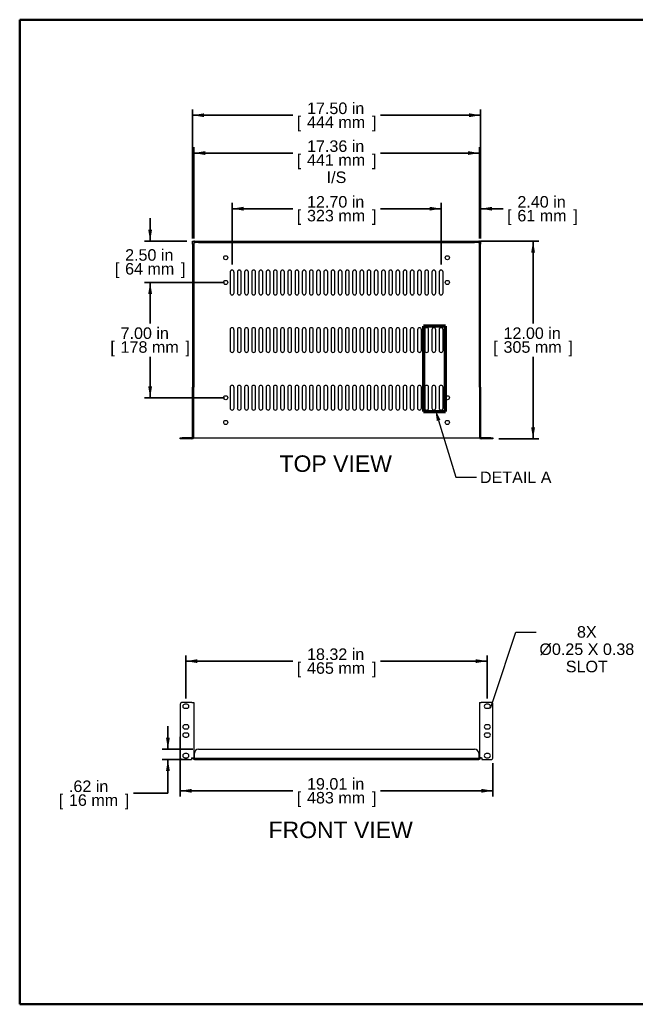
# Model space of a CAD drawing. Header units: inches. Extents: x 0 to 80, y 0 to 59.8.
# Tile 1 of 14: x 0 to 37.4, y 0 to 59.8. Entities that reach past the tile are written whole.
import ezdxf
from ezdxf import colors
from ezdxf.entities.mleader import LeaderData, LeaderLine
from ezdxf.enums import TextEntityAlignment as Align
from ezdxf.lldxf.tags import DXFTag
from ezdxf.math import Vec2, Vec3

# ---------------------------------------------------------------- set-up
doc = ezdxf.new("R2010")
doc.units = ezdxf.units.IN
doc.header["$MEASUREMENT"] = 0
doc.layers.add('COM56027-4', color=7, linetype='Continuous')
doc.layers.add('Default', color=7, linetype='Continuous')
doc.styles.add('SEACAD_Arial', font='arial.ttf')
tags = doc.linetypes.add('CENTER2', pattern=[1.125, 0.75, -0.125, 0.125, -0.125]).pattern_tags.tags
tags[10:11] = [DXFTag(74, 4), DXFTag(75, 0), DXFTag(340, '0'), DXFTag(46, 0.0), DXFTag(50, 0.0), DXFTag(44, 0.0), DXFTag(45, 0.0)]
tags[8:9] = [DXFTag(74, 4), DXFTag(75, 0), DXFTag(340, '0'), DXFTag(46, 0.0), DXFTag(50, 0.0), DXFTag(44, 0.0), DXFTag(45, 0.0)]
tags[6:7] = [DXFTag(74, 4), DXFTag(75, 0), DXFTag(340, '0'), DXFTag(46, 0.0), DXFTag(50, 0.0), DXFTag(44, 0.0), DXFTag(45, 0.0)]
tags[4:5] = [DXFTag(74, 4), DXFTag(75, 0), DXFTag(340, '0'), DXFTag(46, 0.0), DXFTag(50, 0.0), DXFTag(44, 0.0), DXFTag(45, 0.0)]
doc.dimstyles.new('WEB', dxfattribs={"dimtxt": 0.7, "dimasz": 0.7, "dimexe": 0.35, "dimexo": 0.35, "dimgap": 0.175, "dimtad": 0, "dimtih": 1, "dimtoh": 1, "dimzin": 4, "dimdsep": 46, "dimtxsty": 'SEACAD_Arial', "dimblk1": '_SE_FILLED', "dimblk2": '_SE_FILLED', "dimsah": 1, "dimcen": 0.35, "dimadec": 0, "dimazin": 0, "dimtfac": 0.8, "dimtdec": 0, "dimtofl": 0, "dimtmove": 0, "dimatfit": 3, "dimfxl": 1, "dimtolj": 1, "dimtzin": 4, "dimarcsym": 0})

# ---------------------------------------------------------------- blocks, each defined once
blk = doc.blocks.new('_SE_FILLED')
at = {"color": 0}
blk.add_line((0, 0), (-1, 0), dxfattribs=at)
blk.add_solid([(0, 0), (-1, -0.1665), (-1, 0.1665), (0, 0)], dxfattribs=at)
blk = doc.blocks.new('SE2')
at = {"layer": 'COM56027-4', "color": 7, "linetype": 'Continuous', "lineweight": 25}
for p, q in [((9.755, 18.207), (9.755, 14.989)), ((10.472, 18.332), (9.88, 18.332)), ((10.161, 18.223), (10.036, 18.223)), ((10.036, 17.973), (10.161, 17.973)), ((10.472, 18.332), (10.58, 18.332)), ((10.58, 18.332), (10.58, 14.972)), ((27.936, 18.332), (27.936, 14.972)), ((27.936, 18.332), (28.044, 18.332)), ((28.636, 18.332), (28.044, 18.332)), ((28.481, 18.223), (28.356, 18.223)), ((28.356, 17.973), (28.481, 17.973)), ((28.761, 14.989), (28.761, 18.207)), ((10.161, 16.973), (10.036, 16.973)), ((28.481, 16.973), (28.356, 16.973)), ((10.036, 16.723), (10.161, 16.723)), ((10.161, 16.473), (10.036, 16.473)), ((10.036, 16.223), (10.161, 16.223)), ((28.356, 16.723), (28.481, 16.723)), ((28.481, 16.473), (28.356, 16.473)), ((28.356, 16.223), (28.481, 16.223)), ((10.161, 15.223), (10.036, 15.223)), ((10.036, 14.973), (10.161, 14.973)), ((10.438, 14.972), (10.472, 14.972)), ((10.438, 14.972), (10.438, 14.864)), ((10.472, 14.972), (10.58, 14.972)), ((10.508, 14.972), (10.58, 14.972)), ((10.508, 14.972), (10.508, 14.972)), ((10.58, 14.972), (10.58, 14.972)), ((10.616, 14.972), (10.616, 15.239)), ((10.616, 14.972), (10.616, 14.936)), ((10.866, 15.489), (27.65, 15.489)), ((27.9, 15.239), (27.9, 14.972)), ((27.9, 14.972), (27.9, 14.936)), ((28.008, 14.972), (27.936, 14.972)), ((27.936, 14.972), (27.936, 14.972)), ((28.044, 14.972), (27.936, 14.972)), ((28.008, 14.972), (28.008, 14.972)), ((28.044, 14.972), (28.078, 14.972)), ((28.078, 14.972), (28.078, 14.864)), ((28.481, 15.223), (28.356, 15.223)), ((28.356, 14.973), (28.481, 14.973)), ((9.88, 14.864), (10.438, 14.864)), ((10.616, 14.936), (27.9, 14.936)), ((10.616, 14.864), (27.9, 14.864)), ((28.078, 14.864), (28.636, 14.864))]:
    blk.add_line(p, q, dxfattribs=at)
for centre, radius, start, end in [((9.88, 18.207), 0.125, 90, 180), ((10.036, 18.098), 0.125, 90, 270), ((10.161, 18.098), 0.125, 270, 90), ((28.356, 18.098), 0.125, 90, 270), ((28.481, 18.098), 0.125, 270, 90), ((28.636, 18.207), 0.125, 0, 90), ((10.036, 16.848), 0.125, 90, 270), ((10.161, 16.848), 0.125, 270, 90), ((28.356, 16.848), 0.125, 90, 270), ((28.481, 16.848), 0.125, 270, 90), ((10.036, 16.348), 0.125, 90, 270), ((10.161, 16.348), 0.125, 270, 90), ((28.356, 16.348), 0.125, 90, 270), ((28.481, 16.348), 0.125, 270, 90), ((9.88, 14.989), 0.125, 180, 270), ((10.036, 15.098), 0.125, 90, 270), ((10.161, 15.098), 0.125, 270, 90), ((10.616, 14.972), 0.108, 180, 270), ((10.616, 14.972), 0.036, 180, 270), ((10.866, 15.239), 0.25, 90, 180), ((27.65, 15.239), 0.25, 0, 90), ((27.9, 14.972), 0.108, 270, 0), ((27.9, 14.972), 0.036, 270, 0), ((28.356, 15.098), 0.125, 90, 270), ((28.481, 15.098), 0.125, 270, 90), ((28.636, 14.989), 0.125, 270, 0)]:
    blk.add_arc(centre, radius, start, end, dxfattribs=at)
blk = doc.blocks.new('SE3')
at = {"layer": 'COM56027-4', "color": 7, "linetype": 'Continuous', "lineweight": 25}
for p, q in [((10.508, 46.329), (10.58, 46.329)), ((10.508, 46.145), (10.508, 46.329)), ((10.508, 46.145), (10.508, 37.476)), ((10.58, 46.145), (10.508, 46.145)), ((10.616, 46.329), (10.58, 46.329)), ((10.58, 46.329), (10.58, 46.145)), ((10.58, 46.145), (10.58, 37.476)), ((10.616, 46.221), (10.616, 46.329)), ((10.616, 46.329), (10.866, 46.329)), ((10.616, 46.257), (10.616, 46.329)), ((10.616, 46.257), (10.616, 46.221)), ((10.866, 46.257), (10.616, 46.257)), ((10.616, 46.221), (10.616, 46.221)), ((10.866, 46.329), (27.65, 46.329)), ((10.866, 46.257), (27.65, 46.257)), ((27.65, 46.329), (27.9, 46.329)), ((27.9, 46.257), (27.65, 46.257)), ((27.9, 46.329), (27.9, 46.221)), ((27.936, 46.329), (27.9, 46.329)), ((27.9, 46.329), (27.9, 46.257)), ((27.9, 46.257), (27.9, 46.221)), ((27.9, 46.221), (27.9, 46.221)), ((27.936, 46.329), (28.008, 46.329)), ((27.936, 46.145), (27.936, 46.329)), ((27.936, 37.476), (27.936, 46.145)), ((28.008, 46.145), (27.936, 46.145)), ((28.008, 46.329), (28.008, 46.145)), ((28.008, 37.476), (28.008, 46.145)), ((12.79, 44.461), (12.79, 43.196)), ((13.025, 43.196), (13.025, 44.461)), ((13.228, 44.461), (13.228, 43.196)), ((13.463, 43.196), (13.463, 44.461)), ((13.666, 44.461), (13.666, 43.196)), ((13.901, 43.196), (13.901, 44.461)), ((14.104, 44.461), (14.104, 43.196)), ((14.339, 43.196), (14.339, 44.461)), ((14.542, 44.461), (14.542, 43.196)), ((14.777, 43.196), (14.777, 44.461)), ((14.98, 44.461), (14.98, 43.196)), ((15.215, 43.196), (15.215, 44.461)), ((15.418, 44.461), (15.418, 43.196)), ((15.653, 43.196), (15.653, 44.461)), ((15.856, 44.461), (15.856, 43.196)), ((16.091, 43.196), (16.091, 44.461)), ((16.294, 44.461), (16.294, 43.196)), ((16.529, 43.196), (16.529, 44.461)), ((16.732, 44.461), (16.732, 43.196)), ((16.967, 43.196), (16.967, 44.461)), ((17.17, 44.461), (17.17, 43.196)), ((17.405, 43.196), (17.405, 44.461)), ((17.608, 44.461), (17.608, 43.196)), ((17.843, 43.196), (17.843, 44.461)), ((18.046, 44.461), (18.046, 43.196)), ((18.281, 43.196), (18.281, 44.461)), ((18.484, 44.461), (18.484, 43.196)), ((18.719, 43.196), (18.719, 44.461)), ((18.922, 44.461), (18.922, 43.196)), ((19.157, 43.196), (19.157, 44.461)), ((19.36, 44.461), (19.36, 43.196)), ((19.595, 43.196), (19.595, 44.461)), ((19.798, 44.461), (19.798, 43.196)), ((20.033, 43.196), (20.033, 44.461)), ((20.236, 44.461), (20.236, 43.196)), ((20.471, 43.196), (20.471, 44.461)), ((20.674, 44.461), (20.674, 43.196)), ((20.909, 43.196), (20.909, 44.461)), ((21.112, 44.461), (21.112, 43.196)), ((21.347, 43.196), (21.347, 44.461)), ((21.55, 44.461), (21.55, 43.196)), ((21.785, 43.196), (21.785, 44.461)), ((21.988, 44.461), (21.988, 43.196)), ((22.223, 43.196), (22.223, 44.461)), ((22.426, 44.461), (22.426, 43.196)), ((22.661, 43.196), (22.661, 44.461)), ((22.864, 44.461), (22.864, 43.196)), ((23.099, 43.196), (23.099, 44.461)), ((23.302, 44.461), (23.302, 43.196)), ((23.537, 43.196), (23.537, 44.461)), ((23.74, 44.461), (23.74, 43.196)), ((23.975, 43.196), (23.975, 44.461)), ((24.178, 44.461), (24.178, 43.196)), ((24.413, 43.196), (24.413, 44.461)), ((24.616, 44.461), (24.616, 43.196)), ((24.851, 43.196), (24.851, 44.461)), ((25.054, 44.461), (25.054, 43.196)), ((25.289, 43.196), (25.289, 44.461)), ((25.492, 44.461), (25.492, 43.196)), ((25.727, 43.196), (25.727, 44.461)), ((12.79, 40.961), (12.79, 39.696)), ((13.025, 39.696), (13.025, 40.961)), ((13.228, 40.961), (13.228, 39.696)), ((13.463, 39.696), (13.463, 40.961)), ((13.666, 40.961), (13.666, 39.696)), ((13.901, 39.696), (13.901, 40.961)), ((14.104, 40.961), (14.104, 39.696)), ((14.339, 39.696), (14.339, 40.961)), ((14.542, 40.961), (14.542, 39.696)), ((14.777, 39.696), (14.777, 40.961)), ((14.98, 40.961), (14.98, 39.696)), ((15.215, 39.696), (15.215, 40.961)), ((15.418, 40.961), (15.418, 39.696)), ((15.653, 39.696), (15.653, 40.961)), ((15.856, 40.961), (15.856, 39.696)), ((16.091, 39.696), (16.091, 40.961)), ((16.294, 40.961), (16.294, 39.696)), ((16.529, 39.696), (16.529, 40.961)), ((16.732, 40.961), (16.732, 39.696)), ((16.967, 39.696), (16.967, 40.961)), ((17.17, 40.961), (17.17, 39.696)), ((17.405, 39.696), (17.405, 40.961)), ((17.608, 40.961), (17.608, 39.696)), ((17.843, 39.696), (17.843, 40.961)), ((18.046, 40.961), (18.046, 39.696)), ((18.281, 39.696), (18.281, 40.961)), ((18.484, 40.961), (18.484, 39.696)), ((18.719, 39.696), (18.719, 40.961)), ((18.922, 40.961), (18.922, 39.696)), ((19.157, 39.696), (19.157, 40.961)), ((19.36, 40.961), (19.36, 39.696)), ((19.595, 39.696), (19.595, 40.961)), ((19.798, 40.961), (19.798, 39.696)), ((20.033, 39.696), (20.033, 40.961)), ((20.236, 40.961), (20.236, 39.696)), ((20.471, 39.696), (20.471, 40.961)), ((20.674, 40.961), (20.674, 39.696)), ((20.909, 39.696), (20.909, 40.961)), ((21.112, 40.961), (21.112, 39.696)), ((21.347, 39.696), (21.347, 40.961)), ((21.55, 40.961), (21.55, 39.696)), ((21.785, 39.696), (21.785, 40.961)), ((21.988, 40.961), (21.988, 39.696)), ((22.223, 39.696), (22.223, 40.961)), ((22.426, 40.961), (22.426, 39.696)), ((22.661, 39.696), (22.661, 40.961)), ((22.864, 40.961), (22.864, 39.696)), ((23.099, 39.696), (23.099, 40.961)), ((23.302, 40.961), (23.302, 39.696)), ((23.537, 39.696), (23.537, 40.961)), ((23.74, 40.961), (23.74, 39.696)), ((23.975, 39.696), (23.975, 40.961)), ((24.178, 40.961), (24.178, 39.696)), ((24.413, 39.696), (24.413, 40.961)), ((24.616, 40.961), (24.616, 39.696)), ((24.851, 39.696), (24.851, 40.961)), ((25.054, 40.961), (25.054, 39.696)), ((25.289, 39.696), (25.289, 40.961)), ((25.492, 40.961), (25.492, 39.696)), ((25.727, 39.696), (25.727, 40.961)), ((10.58, 37.476), (10.508, 37.476)), ((10.508, 34.437), (10.508, 37.476)), ((10.58, 34.437), (10.58, 37.476)), ((12.79, 37.461), (12.79, 36.196)), ((13.025, 36.196), (13.025, 37.461)), ((13.228, 37.461), (13.228, 36.196)), ((13.463, 36.196), (13.463, 37.461)), ((13.666, 37.461), (13.666, 36.196)), ((13.901, 36.196), (13.901, 37.461)), ((14.104, 37.461), (14.104, 36.196)), ((14.339, 36.196), (14.339, 37.461)), ((14.542, 37.461), (14.542, 36.196)), ((14.777, 36.196), (14.777, 37.461)), ((14.98, 37.461), (14.98, 36.196)), ((15.215, 36.196), (15.215, 37.461)), ((15.418, 37.461), (15.418, 36.196)), ((15.653, 36.196), (15.653, 37.461)), ((15.856, 37.461), (15.856, 36.196)), ((16.091, 36.196), (16.091, 37.461)), ((16.294, 37.461), (16.294, 36.196)), ((16.529, 36.196), (16.529, 37.461)), ((16.732, 37.461), (16.732, 36.196)), ((16.967, 36.196), (16.967, 37.461)), ((17.17, 37.461), (17.17, 36.196)), ((17.405, 36.196), (17.405, 37.461)), ((17.608, 37.461), (17.608, 36.196)), ((17.843, 36.196), (17.843, 37.461)), ((18.046, 37.461), (18.046, 36.196)), ((18.281, 36.196), (18.281, 37.461)), ((18.484, 37.461), (18.484, 36.196)), ((18.719, 36.196), (18.719, 37.461)), ((18.922, 37.461), (18.922, 36.196)), ((19.157, 36.196), (19.157, 37.461)), ((19.36, 37.461), (19.36, 36.196)), ((19.595, 36.196), (19.595, 37.461)), ((19.798, 37.461), (19.798, 36.196)), ((20.033, 36.196), (20.033, 37.461)), ((20.236, 37.461), (20.236, 36.196)), ((20.471, 36.196), (20.471, 37.461)), ((20.674, 37.461), (20.674, 36.196)), ((20.909, 36.196), (20.909, 37.461)), ((21.112, 37.461), (21.112, 36.196)), ((21.347, 36.196), (21.347, 37.461)), ((21.55, 37.461), (21.55, 36.196)), ((21.785, 36.196), (21.785, 37.461)), ((21.988, 37.461), (21.988, 36.196)), ((22.223, 36.196), (22.223, 37.461)), ((22.426, 37.461), (22.426, 36.196)), ((22.661, 36.196), (22.661, 37.461)), ((22.864, 37.461), (22.864, 36.196)), ((23.099, 36.196), (23.099, 37.461)), ((23.302, 37.461), (23.302, 36.196)), ((23.537, 36.196), (23.537, 37.461)), ((23.74, 37.461), (23.74, 36.196)), ((23.975, 36.196), (23.975, 37.461)), ((24.178, 37.461), (24.178, 36.196)), ((24.413, 36.196), (24.413, 37.461)), ((24.616, 37.461), (24.616, 36.196)), ((24.851, 36.196), (24.851, 37.461)), ((25.054, 37.461), (25.054, 36.196)), ((25.289, 36.196), (25.289, 37.461)), ((25.492, 37.461), (25.492, 36.196)), ((25.727, 36.196), (25.727, 37.461)), ((27.936, 37.476), (27.936, 34.437)), ((27.936, 37.476), (28.008, 37.476)), ((28.008, 37.476), (28.008, 34.437)), ((9.755, 34.329), (9.755, 34.401)), ((9.755, 34.401), (9.88, 34.401)), ((9.88, 34.329), (9.755, 34.329)), ((10.472, 34.401), (9.88, 34.401)), ((10.472, 34.329), (9.88, 34.329)), ((10.574, 34.401), (10.58, 34.401)), ((10.58, 34.401), (10.616, 34.401)), ((10.616, 34.401), (27.9, 34.401)), ((27.9, 34.401), (27.936, 34.401)), ((28.636, 34.401), (28.044, 34.401)), ((28.636, 34.329), (28.044, 34.329)), ((28.636, 34.401), (28.761, 34.401)), ((28.761, 34.329), (28.636, 34.329)), ((28.761, 34.401), (28.761, 34.329))]:
    blk.add_line(p, q, dxfattribs=at)
for centre in [(12.524, 45.329), (25.992, 45.329), (12.524, 43.829), (25.992, 43.829), (12.524, 36.829), (25.992, 36.829), (12.524, 35.329), (25.992, 35.329)]:
    blk.add_circle(centre, 0.125, dxfattribs=at)
for centre, radius, start, end in [((12.907, 44.461), 0.117, 0, 180), ((13.345, 44.461), 0.117, 0, 180), ((13.783, 44.461), 0.117, 0, 180), ((14.221, 44.461), 0.117, 0, 180), ((14.659, 44.461), 0.117, 0, 180), ((15.097, 44.461), 0.117, 0, 180), ((15.535, 44.461), 0.117, 0, 180), ((15.973, 44.461), 0.117, 0, 180), ((16.411, 44.461), 0.117, 0, 180), ((16.849, 44.461), 0.117, 0, 180), ((17.287, 44.461), 0.117, 0, 180), ((17.725, 44.461), 0.117, 0, 180), ((18.163, 44.461), 0.117, 0, 180), ((18.601, 44.461), 0.117, 0, 180), ((19.039, 44.461), 0.117, 0, 180), ((19.477, 44.461), 0.117, 0, 180), ((19.915, 44.461), 0.117, 0, 180), ((20.353, 44.461), 0.117, 0, 180), ((20.791, 44.461), 0.117, 0, 180), ((21.229, 44.461), 0.117, 0, 180), ((21.667, 44.461), 0.117, 0, 180), ((22.105, 44.461), 0.117, 0, 180), ((22.543, 44.461), 0.117, 0, 180), ((22.981, 44.461), 0.117, 0, 180), ((23.419, 44.461), 0.117, 0, 180), ((23.857, 44.461), 0.117, 0, 180), ((24.295, 44.461), 0.117, 0, 180), ((24.733, 44.461), 0.117, 0, 180), ((25.171, 44.461), 0.117, 0, 180), ((25.609, 44.461), 0.117, 0, 180), ((12.907, 43.196), 0.118, 180, 0), ((13.345, 43.196), 0.118, 180, 0), ((13.783, 43.196), 0.118, 180, 0), ((14.221, 43.196), 0.118, 180, 0), ((14.659, 43.196), 0.118, 180, 0), ((15.097, 43.196), 0.118, 180, 0), ((15.535, 43.196), 0.118, 180, 0), ((15.973, 43.196), 0.118, 180, 0), ((16.411, 43.196), 0.118, 180, 0), ((16.849, 43.196), 0.118, 180, 0), ((17.287, 43.196), 0.118, 180, 0), ((17.725, 43.196), 0.118, 180, 0), ((18.163, 43.196), 0.118, 180, 0), ((18.601, 43.196), 0.118, 180, 0), ((19.039, 43.196), 0.118, 180, 0), ((19.477, 43.196), 0.118, 180, 0), ((19.915, 43.196), 0.118, 180, 0), ((20.353, 43.196), 0.118, 180, 0), ((20.791, 43.196), 0.118, 180, 0), ((21.229, 43.196), 0.118, 180, 0), ((21.667, 43.196), 0.118, 180, 0), ((22.105, 43.196), 0.118, 180, 0), ((22.543, 43.196), 0.118, 180, 0), ((22.981, 43.196), 0.118, 180, 0), ((23.419, 43.196), 0.118, 180, 0), ((23.857, 43.196), 0.118, 180, 0), ((24.295, 43.196), 0.118, 180, 0), ((24.733, 43.196), 0.118, 180, 0), ((25.171, 43.196), 0.118, 180, 0), ((25.609, 43.196), 0.118, 180, 0), ((12.907, 40.961), 0.117, 0, 180), ((13.345, 40.961), 0.117, 0, 180), ((13.783, 40.961), 0.117, 0, 180), ((14.221, 40.961), 0.117, 0, 180), ((14.659, 40.961), 0.117, 0, 180), ((15.097, 40.961), 0.117, 0, 180), ((15.535, 40.961), 0.117, 0, 180), ((15.973, 40.961), 0.117, 0, 180), ((16.411, 40.961), 0.117, 0, 180), ((16.849, 40.961), 0.117, 0, 180), ((17.287, 40.961), 0.117, 0, 180), ((17.725, 40.961), 0.117, 0, 180), ((18.163, 40.961), 0.117, 0, 180), ((18.601, 40.961), 0.117, 0, 180), ((19.039, 40.961), 0.117, 0, 180), ((19.477, 40.961), 0.117, 0, 180), ((19.915, 40.961), 0.117, 0, 180), ((20.353, 40.961), 0.117, 0, 180), ((20.791, 40.961), 0.117, 0, 180), ((21.229, 40.961), 0.117, 0, 180), ((21.667, 40.961), 0.117, 0, 180), ((22.105, 40.961), 0.117, 0, 180), ((22.543, 40.961), 0.117, 0, 180), ((22.981, 40.961), 0.117, 0, 180), ((23.419, 40.961), 0.117, 0, 180), ((23.857, 40.961), 0.117, 0, 180), ((24.295, 40.961), 0.117, 0, 180), ((24.733, 40.961), 0.117, 0, 180), ((25.171, 40.961), 0.117, 0, 180), ((25.609, 40.961), 0.117, 0, 180), ((12.907, 39.696), 0.118, 180, 0), ((13.345, 39.696), 0.118, 180, 0), ((13.783, 39.696), 0.118, 180, 0), ((14.221, 39.696), 0.118, 180, 0), ((14.659, 39.696), 0.118, 180, 0), ((15.097, 39.696), 0.118, 180, 0), ((15.535, 39.696), 0.118, 180, 0), ((15.973, 39.696), 0.118, 180, 0), ((16.411, 39.696), 0.118, 180, 0), ((16.849, 39.696), 0.118, 180, 0), ((17.287, 39.696), 0.118, 180, 0), ((17.725, 39.696), 0.118, 180, 0), ((18.163, 39.696), 0.118, 180, 0), ((18.601, 39.696), 0.118, 180, 0), ((19.039, 39.696), 0.118, 180, 0), ((19.477, 39.696), 0.118, 180, 0), ((19.915, 39.696), 0.118, 180, 0), ((20.353, 39.696), 0.118, 180, 0), ((20.791, 39.696), 0.118, 180, 0), ((21.229, 39.696), 0.118, 180, 0), ((21.667, 39.696), 0.118, 180, 0), ((22.105, 39.696), 0.118, 180, 0), ((22.543, 39.696), 0.118, 180, 0), ((22.981, 39.696), 0.118, 180, 0), ((23.419, 39.696), 0.118, 180, 0), ((23.857, 39.696), 0.118, 180, 0), ((24.295, 39.696), 0.118, 180, 0), ((24.733, 39.696), 0.118, 180, 0), ((25.171, 39.696), 0.118, 180, 0), ((25.609, 39.696), 0.118, 180, 0), ((12.907, 37.461), 0.117, 0, 180), ((13.345, 37.461), 0.117, 0, 180), ((13.783, 37.461), 0.117, 0, 180), ((14.221, 37.461), 0.117, 0, 180), ((14.659, 37.461), 0.117, 0, 180), ((15.097, 37.461), 0.117, 0, 180), ((15.535, 37.461), 0.117, 0, 180), ((15.973, 37.461), 0.117, 0, 180), ((16.411, 37.461), 0.117, 0, 180), ((16.849, 37.461), 0.117, 0, 180), ((17.287, 37.461), 0.117, 0, 180), ((17.725, 37.461), 0.117, 0, 180), ((18.163, 37.461), 0.117, 0, 180), ((18.601, 37.461), 0.117, 0, 180), ((19.039, 37.461), 0.117, 0, 180), ((19.477, 37.461), 0.117, 0, 180), ((19.915, 37.461), 0.117, 0, 180), ((20.353, 37.461), 0.117, 0, 180), ((20.791, 37.461), 0.117, 0, 180), ((21.229, 37.461), 0.117, 0, 180), ((21.667, 37.461), 0.117, 0, 180), ((22.105, 37.461), 0.117, 0, 180), ((22.543, 37.461), 0.117, 0, 180), ((22.981, 37.461), 0.117, 0, 180), ((23.419, 37.461), 0.117, 0, 180), ((23.857, 37.461), 0.117, 0, 180), ((24.295, 37.461), 0.117, 0, 180), ((24.733, 37.461), 0.117, 0, 180), ((25.171, 37.461), 0.117, 0, 180), ((25.609, 37.461), 0.117, 0, 180), ((12.907, 36.196), 0.118, 180, 0), ((13.345, 36.196), 0.118, 180, 0), ((13.783, 36.196), 0.118, 180, 0), ((14.221, 36.196), 0.118, 180, 0), ((14.659, 36.196), 0.118, 180, 0), ((15.097, 36.196), 0.118, 180, 0), ((15.535, 36.196), 0.118, 180, 0), ((15.973, 36.196), 0.118, 180, 0), ((16.411, 36.196), 0.118, 180, 0), ((16.849, 36.196), 0.118, 180, 0), ((17.287, 36.196), 0.118, 180, 0), ((17.725, 36.196), 0.118, 180, 0), ((18.163, 36.196), 0.118, 180, 0), ((18.601, 36.196), 0.118, 180, 0), ((19.039, 36.196), 0.118, 180, 0), ((19.477, 36.196), 0.118, 180, 0), ((19.915, 36.196), 0.118, 180, 0), ((20.353, 36.196), 0.118, 180, 0), ((20.791, 36.196), 0.118, 180, 0), ((21.229, 36.196), 0.118, 180, 0), ((21.667, 36.196), 0.118, 180, 0), ((22.105, 36.196), 0.118, 180, 0), ((22.543, 36.196), 0.118, 180, 0), ((22.981, 36.196), 0.118, 180, 0), ((23.419, 36.196), 0.118, 180, 0), ((23.857, 36.196), 0.118, 180, 0), ((24.295, 36.196), 0.118, 180, 0), ((24.733, 36.196), 0.118, 180, 0), ((25.171, 36.196), 0.118, 180, 0), ((25.609, 36.196), 0.118, 180, 0), ((10.472, 34.437), 0.108, 270, 0), ((10.472, 34.437), 0.036, 270, 0), ((28.044, 34.437), 0.108, 180, 270), ((28.044, 34.437), 0.036, 180, 270)]:
    blk.add_arc(centre, radius, start, end, dxfattribs=at)
blk = doc.blocks.new('DMBLK28')
at = {"layer": 'Default', "linetype": 'Continuous', "lineweight": 35, "transparency": 16777216}
for points in [[(11.208, 54.099), (10.508, 53.983), (11.208, 53.866)], [(27.308, 54.099), (27.308, 53.866), (28.008, 53.983)]]:
    blk.add_hatch(color=7, dxfattribs=at).paths.add_polyline_path(points)
at = {"layer": 'Default', "color": 7, "linetype": 'Continuous', "lineweight": 35, "transparency": 16777216}
for p, q in [((10.508, 46.495), (10.508, 54.333)), ((16.594, 53.983), (10.508, 53.983)), ((28.008, 53.983), (21.923, 53.983)), ((28.008, 46.495), (28.008, 54.333))]:
    blk.add_line(p, q, dxfattribs=at)
at = {"layer": 'Default', "color": 7, "linetype": 'Continuous', "lineweight": 35, "transparency": 16777216, "style": 'SEACAD_Arial'}
for s, p in [('17.50 in', (17.463, 54.753)), ('[', (16.839, 53.913)), ('444 mm', (17.463, 53.913)), (']', (21.404, 53.913))]:
    blk.add_text(s, height=0.7, dxfattribs=at).set_placement(p, align=Align.TOP_LEFT)
blk = doc.blocks.new('DMBLK29')
at = {"layer": 'Default', "linetype": 'Continuous', "lineweight": 35, "transparency": 16777216}
for points in [[(11.28, 51.802), (10.58, 51.686), (11.28, 51.569)], [(27.236, 51.802), (27.236, 51.569), (27.936, 51.686)]]:
    blk.add_hatch(color=7, dxfattribs=at).paths.add_polyline_path(points)
at = {"layer": 'Default', "color": 7, "linetype": 'Continuous', "lineweight": 35, "transparency": 16777216}
for p, q in [((10.58, 46.495), (10.58, 52.036)), ((27.936, 46.495), (27.936, 52.036)), ((16.594, 51.686), (10.58, 51.686)), ((27.936, 51.686), (21.923, 51.686))]:
    blk.add_line(p, q, dxfattribs=at)
at = {"layer": 'Default', "color": 7, "linetype": 'Continuous', "lineweight": 35, "transparency": 16777216, "style": 'SEACAD_Arial'}
for s, p in [('17.36 in', (17.463, 52.456)), ('[', (16.839, 51.616)), ('441 mm', (17.463, 51.616)), (']', (21.404, 51.616)), ('I/S', (18.657, 50.566))]:
    blk.add_text(s, height=0.7, dxfattribs=at).set_placement(p, align=Align.TOP_LEFT)
blk = doc.blocks.new('DMBLK30')
at = {"layer": 'Default', "linetype": 'Continuous', "lineweight": 35, "transparency": 16777216}
for points in [[(13.607, 48.423), (12.907, 48.307), (13.607, 48.19)], [(24.909, 48.423), (24.909, 48.19), (25.609, 48.307)]]:
    blk.add_hatch(color=7, dxfattribs=at).paths.add_polyline_path(points)
at = {"layer": 'Default', "color": 7, "linetype": 'Continuous', "lineweight": 35, "transparency": 16777216}
for p, q in [((12.907, 44.929), (12.907, 48.657)), ((25.609, 44.929), (25.609, 48.657)), ((16.594, 48.307), (12.907, 48.307)), ((25.609, 48.307), (21.923, 48.307))]:
    blk.add_line(p, q, dxfattribs=at)
at = {"layer": 'Default', "color": 7, "linetype": 'Continuous', "lineweight": 35, "transparency": 16777216, "style": 'SEACAD_Arial'}
for s, p in [('12.70 in', (17.463, 49.077)), ('[', (16.839, 48.237)), ('323 mm', (17.463, 48.237)), (']', (21.404, 48.237))]:
    blk.add_text(s, height=0.7, dxfattribs=at).set_placement(p, align=Align.TOP_LEFT)
blk = doc.blocks.new('DMBLK31')
at = {"layer": 'Default', "linetype": 'Continuous', "lineweight": 35, "transparency": 16777216}
for points in [[(10.798, 20.953), (10.098, 20.837), (10.798, 20.72)], [(27.718, 20.953), (27.718, 20.72), (28.418, 20.837)]]:
    blk.add_hatch(color=7, dxfattribs=at).paths.add_polyline_path(points)
at = {"layer": 'Default', "color": 7, "linetype": 'Continuous', "lineweight": 35, "transparency": 16777216}
for p, q in [((10.098, 18.573), (10.098, 21.187)), ((28.418, 18.573), (28.418, 21.187)), ((16.594, 20.837), (10.098, 20.837)), ((28.418, 20.837), (21.923, 20.837))]:
    blk.add_line(p, q, dxfattribs=at)
at = {"layer": 'Default', "color": 7, "linetype": 'Continuous', "lineweight": 35, "transparency": 16777216, "style": 'SEACAD_Arial'}
for s, p in [('18.32 in', (17.463, 21.607)), ('[', (16.839, 20.767)), ('465 mm', (17.463, 20.767)), (']', (21.404, 20.767))]:
    blk.add_text(s, height=0.7, dxfattribs=at).set_placement(p, align=Align.TOP_LEFT)
blk = doc.blocks.new('DMBLK32')
at = {"layer": 'Default', "linetype": 'Continuous', "lineweight": 35, "transparency": 16777216}
for points in [[(10.455, 12.848), (10.455, 13.081), (9.755, 12.964)], [(28.061, 12.848), (28.761, 12.964), (28.061, 13.081)]]:
    blk.add_hatch(color=7, dxfattribs=at).paths.add_polyline_path(points)
at = {"layer": 'Default', "color": 7, "linetype": 'Continuous', "lineweight": 35, "transparency": 16777216}
for p, q in [((9.755, 16.248), (9.755, 12.614)), ((28.761, 14.639), (28.761, 12.614)), ((16.594, 12.964), (9.755, 12.964)), ((28.761, 12.964), (21.923, 12.964))]:
    blk.add_line(p, q, dxfattribs=at)
at = {"layer": 'Default', "color": 7, "linetype": 'Continuous', "lineweight": 35, "transparency": 16777216, "style": 'SEACAD_Arial'}
for s, p in [('19.01 in', (17.463, 13.734)), ('[', (16.839, 12.894)), ('483 mm', (17.463, 12.894)), (']', (21.404, 12.894))]:
    blk.add_text(s, height=0.7, dxfattribs=at).set_placement(p, align=Align.TOP_LEFT)
blk = doc.blocks.new('DMBLK33')
at = {"layer": 'Default', "linetype": 'Continuous', "lineweight": 35, "transparency": 16777216}
for points in [[(8.891, 16.189), (9.008, 15.489), (9.125, 16.189)], [(8.891, 14.164), (9.125, 14.164), (9.008, 14.864)]]:
    blk.add_hatch(color=7, dxfattribs=at).paths.add_polyline_path(points)
at = {"layer": 'Default', "color": 7, "linetype": 'Continuous', "lineweight": 35, "transparency": 16777216}
for p, q in [((9.008, 16.889), (9.008, 15.489)), ((10.516, 15.489), (8.658, 15.489)), ((10.266, 14.864), (8.658, 14.864)), ((9.008, 14.864), (9.008, 12.819)), ((9.008, 12.819), (6.908, 12.819))]:
    blk.add_line(p, q, dxfattribs=at)
at = {"layer": 'Default', "color": 7, "linetype": 'Continuous', "lineweight": 35, "transparency": 16777216, "style": 'SEACAD_Arial'}
for s, p in [('.62 in', (2.995, 13.589)), ('[', (2.372, 12.749)), ('16 mm', (2.995, 12.749)), (']', (6.389, 12.749))]:
    blk.add_text(s, height=0.7, dxfattribs=at).set_placement(p, align=Align.TOP_LEFT)
blk = doc.blocks.new('DMBLK35')
at = {"layer": 'Default', "linetype": 'Continuous', "lineweight": 35, "transparency": 16777216}
for points in [[(31.317, 45.629), (31.2, 46.329), (31.084, 45.629)], [(31.317, 35.029), (31.084, 35.029), (31.2, 34.329)]]:
    blk.add_hatch(color=7, dxfattribs=at).paths.add_polyline_path(points)
at = {"layer": 'Default', "color": 7, "linetype": 'Continuous', "lineweight": 35, "transparency": 16777216}
for p, q in [((28, 46.329), (31.55, 46.329)), ((31.2, 46.329), (31.2, 41.344)), ((31.2, 39.314), (31.2, 34.329)), ((29.111, 34.329), (31.55, 34.329))]:
    blk.add_line(p, q, dxfattribs=at)
at = {"layer": 'Default', "color": 7, "linetype": 'Continuous', "lineweight": 35, "transparency": 16777216, "style": 'SEACAD_Arial'}
for s, p in [('12.00 in', (29.405, 41.099)), ('[', (28.781, 40.259)), ('305 mm', (29.405, 40.259)), (']', (33.346, 40.259))]:
    blk.add_text(s, height=0.7, dxfattribs=at).set_placement(p, align=Align.TOP_LEFT)
blk = doc.blocks.new('DMBLK36')
at = {"layer": 'Default', "linetype": 'Continuous', "lineweight": 35, "transparency": 16777216}
for points in [[(24.909, 48.422), (24.909, 48.189), (25.609, 48.305)], [(28.708, 48.422), (28.008, 48.305), (28.708, 48.189)]]:
    blk.add_hatch(color=7, dxfattribs=at).paths.add_polyline_path(points)
at = {"layer": 'Default', "color": 7, "linetype": 'Continuous', "lineweight": 35, "transparency": 16777216}
for p, q in [((25.609, 44.929), (25.609, 48.655)), ((28.008, 46.495), (28.008, 48.655)), ((25.609, 48.305), (24.209, 48.305)), ((29.377, 48.305), (28.008, 48.305))]:
    blk.add_line(p, q, dxfattribs=at)
at = {"layer": 'Default', "color": 7, "linetype": 'Continuous', "lineweight": 35, "transparency": 16777216, "style": 'SEACAD_Arial'}
for s, p in [('2.40 in', (30.246, 49.075)), ('[', (29.622, 48.235)), ('61 mm', (30.246, 48.235)), (']', (33.639, 48.235))]:
    blk.add_text(s, height=0.7, dxfattribs=at).set_placement(p, align=Align.TOP_LEFT)
blk = doc.blocks.new('SE6')
at = {"layer": 'Default', "color": 7, "linetype": 'CENTER2', "lineweight": 70}
for p, q in [((25.868, 41.183), (24.539, 41.183)), ((24.539, 41.183), (24.539, 35.984)), ((25.868, 35.984), (25.868, 41.183)), ((24.539, 35.984), (25.868, 35.984))]:
    blk.add_line(p, q, dxfattribs=at)
blk = doc.blocks.new('DMBLK39')
at = {"layer": 'Default', "linetype": 'Continuous', "lineweight": 35, "transparency": 16777216}
for points in [[(7.812, 47.029), (7.929, 46.329), (8.045, 47.029)], [(7.812, 43.129), (8.045, 43.129), (7.929, 43.829)]]:
    blk.add_hatch(color=7, dxfattribs=at).paths.add_polyline_path(points)
at = {"layer": 'Default', "color": 7, "linetype": 'Continuous', "lineweight": 35, "transparency": 16777216}
for p, q in [((7.929, 46.329), (7.929, 47.729)), ((10.158, 46.329), (7.579, 46.329)), ((12.44, 43.829), (7.579, 43.829)), ((7.929, 42.429), (7.929, 43.829))]:
    blk.add_line(p, q, dxfattribs=at)
at = {"layer": 'Default', "color": 7, "linetype": 'Continuous', "lineweight": 35, "transparency": 16777216, "style": 'SEACAD_Arial'}
for s, p in [('2.50 in', (6.407, 45.849)), ('[', (5.783, 45.009)), ('64 mm', (6.407, 45.009)), (']', (9.801, 45.009))]:
    blk.add_text(s, height=0.7, dxfattribs=at).set_placement(p, align=Align.TOP_LEFT)
blk = doc.blocks.new('DMBLK40')
at = {"layer": 'Default', "linetype": 'Continuous', "lineweight": 35, "transparency": 16777216}
for points in [[(7.812, 43.129), (8.045, 43.129), (7.929, 43.829)], [(7.812, 37.529), (7.929, 36.829), (8.045, 37.529)]]:
    blk.add_hatch(color=7, dxfattribs=at).paths.add_polyline_path(points)
at = {"layer": 'Default', "color": 7, "linetype": 'Continuous', "lineweight": 35, "transparency": 16777216}
for p, q in [((12.44, 43.829), (7.579, 43.829)), ((7.929, 41.344), (7.929, 43.829)), ((7.929, 36.829), (7.929, 39.314)), ((12.44, 36.829), (7.579, 36.829))]:
    blk.add_line(p, q, dxfattribs=at)
at = {"layer": 'Default', "color": 7, "linetype": 'Continuous', "lineweight": 35, "transparency": 16777216, "style": 'SEACAD_Arial'}
for s, p in [('7.00 in', (6.133, 41.099)), ('[', (5.509, 40.259)), ('178 mm', (6.133, 40.259)), (']', (10.074, 40.259))]:
    blk.add_text(s, height=0.7, dxfattribs=at).set_placement(p, align=Align.TOP_LEFT)

msp = doc.modelspace()

# ---------------------------------------------------------------- linework, layer by layer
at = {"layer": 'Default', "color": 7, "linetype": 'Continuous', "lineweight": 50}
for p, q in [((80, 59.783), (0, 59.783)), ((0, 59.783), (0, 0)), ((0, 0), (80, 0))]:
    msp.add_line(p, q, dxfattribs=at)

# ---------------------------------------------------------------- block references
at = {"layer": 'Default'}
for name in ['SE3', 'SE6', 'SE2']:
    msp.add_blockref(name, (0, 0), dxfattribs=at)

# ---------------------------------------------------------------- texts
at = {"layer": 'Default', "color": 7, "linetype": 'Continuous', "lineweight": 70, "style": 'SEACAD_Arial'}
for s, p in [('TOP VIEW', (15.791, 33.329)), ('FRONT VIEW', (15.12, 11.089))]:
    msp.add_text(s, height=1, dxfattribs=at).set_placement(p, align=Align.TOP_LEFT)

# ---------------------------------------------------------------- dimensions: what is measured, and where the dimension line sits
at = {"layer": 'Default', "color": 7, "linetype": 'Continuous', "lineweight": 35}
for base, p1, p2, text, picture, middle in [((10.508, 53.983), (28.008, 46.145), (10.508, 46.145), '\\A1;<>', 'DMBLK28', (19.258, 53.983)), ((10.58, 51.686), (27.936, 46.145), (10.58, 46.145), '\\A1;<>\\PI/S', 'DMBLK29', (19.258, 51.686)), ((12.907, 48.307), (25.609, 44.579), (12.907, 44.579), '\\A1;<>', 'DMBLK30', (19.258, 48.307)), ((25.609, 48.305), (28.008, 46.145), (25.609, 44.579), '\\A1;<>', 'DMBLK36', (29.377, 48.305)), ((10.098, 20.837), (28.418, 18.223), (10.098, 18.223), '\\A1;<>', 'DMBLK31', (19.258, 20.837)), ((9.755, 12.964), (28.761, 18.207), (9.755, 16.598), '\\A1;<>', 'DMBLK32', (19.258, 12.964))]:
    dim = msp.add_linear_dim(base=base, p1=p1, p2=p2, text=text, dimstyle='WEB', override={"dimpost": '\\X'}, dxfattribs=at)
    dim.commit()
    dim.dimension.update_dxf_attribs({"geometry": picture, "text_midpoint": middle, "dimtype": 160})
for base, p1, p2, override, picture, middle, dimtype in [((7.929, 46.329), (12.79, 43.829), (10.508, 46.329), {"dimpost": '\\X'}, 'DMBLK39', (7.929, 45.079), 160), ((31.2, 34.329), (27.65, 46.329), (28.636, 34.329), {"dimpost": '\\X'}, 'DMBLK35', (31.2, 40.329), 160), ((7.929, 36.829), (12.79, 36.829), (12.79, 43.829), {"dimpost": '\\X'}, 'DMBLK40', (7.929, 40.329), 161), ((9.00787038, 14.864364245), (10.866263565, 15.489364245), (10.616184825, 14.864364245), {"dimpost": '\\X', "dimtmove": 1}, 'DMBLK33', (6.907870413, 12.819110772), 160)]:
    dim = msp.add_linear_dim(base=base, p1=p1, p2=p2, angle=90, text='\\A1;<>', dimstyle='WEB', override=override, dxfattribs=at)
    dim.commit()
    dim.dimension.update_dxf_attribs({"geometry": picture, "text_midpoint": middle, "dimtype": dimtype})

# ---------------------------------------------------------------- leaders
ml = msp.add_multileader_mtext('Standard', dxfattribs=at)
ml.set_content('{\\pxsm0.9;\\fArial|b0||i0||c0|p34;\\W1.;DETAIL A\\P}', color=7)
ml.set_leader_properties()
ml.build(insert=Vec2(0, 0))
ml.multileader.update_dxf_attribs({"dogleg_length": 1.266, "arrow_head_size": 0.7})
ctx = ml.context
ctx.base_point, ctx.char_height, ctx.arrow_head_size, ctx.landing_gap_size = Vec3(27.92, 31.738), 0.7, 0.7, 0.245
ctx.text_align_type = 1
notes = []
notes.append((ctx, [(0, (1, 1, 0), (26.499, 31.998), (1, 0), 1.266, [(0, [(25.26, 36.119)], 0, [])])]))
ctx.mtext.insert, ctx.mtext.alignment = Vec3(30.145, 32.348), 2
ml = msp.add_multileader_mtext('Standard', dxfattribs=at)
ml.set_content('{\\pxsm0.9;\\fArial|b0||i0||c0|p34;\\W1.;8X\\P%%c0.25 X 0.38\\PSLOT\\P}', color=7)
ml.set_leader_properties()
ml.set_arrow_properties(name='_SE_FILLED')
ml.build(insert=Vec2(0, 0))
ml.multileader.update_dxf_attribs({"dogleg_length": 1.239, "arrow_head_size": 0.7})
ctx = ml.context
ctx.base_point, ctx.char_height, ctx.arrow_head_size, ctx.landing_gap_size = Vec3(31.538, 22.344), 0.7, 0.7, 0.245
ctx.text_align_type = 1
notes.append((ctx, [(0, (1, 1, 0), (30.144, 22.604), (1, 0), 1.239, [(0, [(28.606, 17.973)], 0, [])])]))
ctx.mtext.insert, ctx.mtext.alignment = Vec3(34.466, 22.96), 2
for ctx, leaders in notes:
    for number, flags, end, landing, length, lines in leaders:
        leader = LeaderData()
        leader.index, (leader.has_last_leader_line, leader.has_dogleg_vector, leader.attachment_direction) = number, flags
        leader.last_leader_point, leader.dogleg_vector, leader.dogleg_length = Vec3(end), Vec3(landing), length
        for number, points, colour, breaks in lines:
            line = LeaderLine()
            line.index, line.vertices, line.color, line.breaks = number, Vec3.list(points), colors.encode_raw_color(colour), breaks
            leader.lines.append(line)
        ctx.leaders.append(leader)

doc.saveas('drawing.dxf')
